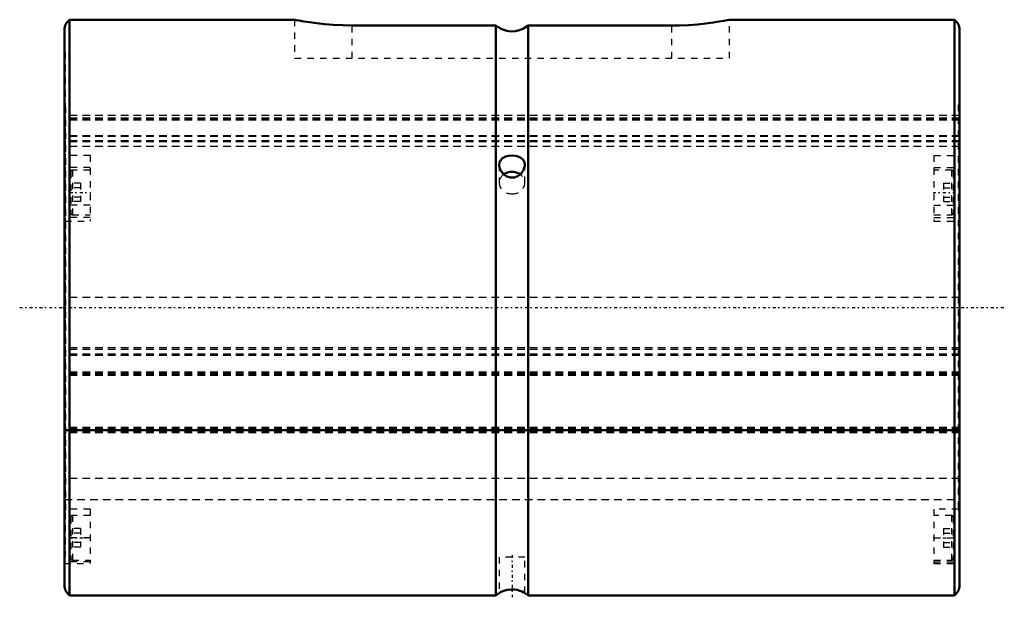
# Model space of a CAD drawing. Header units: millimetres. Extents: x -7 to 147, y -45 to 45.
import ezdxf

# ---------------------------------------------------------------- set-up
doc = ezdxf.new("R2010")
doc.units = ezdxf.units.MM
doc.linetypes.add('Center', pattern=[1.5, 0.45, -0.5, 0.05, -0.5])
doc.linetypes.add('Dashed', pattern=[2, 1, -1])
for name, color, linetype, lineweight in [('2d ConnectionPoints', 7, 'Continuous', 50), ('AM_0', 7, 'Continuous', 50), ('AM_7', 7, 'Center', 25), ('AM_9', 6, 'Dashed', 25)]:
    doc.layers.add(name, color=color, linetype=linetype, lineweight=lineweight)

# ---------------------------------------------------------------- blocks, each defined once
blk = doc.blocks.new('1_60L_cylinder_0_in_SLS60L1140_00__0')
at = {"layer": 'AM_0'}
for p, q in [((36.03, 45), (0.8, 45)), ((0.8, 45), (0.8, -45)), ((139.2, 45), (103.97, 45)), ((139.2, 45), (139.2, -45)), ((0, 43.4), (0, -43.4)), ((67.47, 44.09), (45, 44.09)), ((67.47, 44.09), (67.47, -45)), ((95, 44.09), (72.53, 44.09)), ((72.53, 44.09), (72.53, -45)), ((140, 43.4), (140, -43.4)), ((0.8, -45), (67.47, -45)), ((72.53, -45), (139.2, -45))]:
    blk.add_line(p, q, dxfattribs=at)
for points in [[(45, 44.09), (43.53, 44.12), (42.05, 44.19), (40.71, 44.3), (39.44, 44.44), (38.35, 44.59), (37.42, 44.74), (36.72, 44.86), (36.24, 44.95), (36.02, 45), (36, 45)], [(104, 45), (103.95, 44.99), (103.67, 44.94), (103.15, 44.84), (102.42, 44.71), (101.47, 44.56), (100.34, 44.41), (99.03, 44.27), (97.63, 44.17), (96.12, 44.1), (95, 44.09)], [(72.53, 44.09), (71.79, 43.6), (71.16, 43.35), (70.5, 43.2), (69.84, 43.17), (69.18, 43.26), (68.43, 43.5), (67.93, 43.76), (67.47, 44.09)], [(72, 22.32), (71.95, 22.67), (71.76, 23.07), (71.38, 23.41), (70.81, 23.66), (70.48, 23.72), (70.13, 23.76), (69.52, 23.72), (68.98, 23.59), (68.5, 23.33), (68.14, 22.91), (68.04, 22.65), (68, 22.36), (68, 22.32)], [(68, 22.32), (68.07, 21.83), (68.3, 21.31), (68.72, 20.81), (69.17, 20.5)], [(69.17, 20.5), (69.75, 20.31), (70.36, 20.33), (70.91, 20.54), (71.41, 20.93), (71.8, 21.5), (71.92, 21.82), (71.99, 22.15), (72, 22.32)], [(72, -44.63), (71.99, -44.63), (71.87, -44.55), (71.58, -44.41), (71.09, -44.22), (70.79, -44.14), (70.44, -44.08), (69.79, -44.06), (69.22, -44.14), (68.71, -44.29), (68.28, -44.47), (68.13, -44.56), (68.03, -44.61), (68, -44.63)]]:
    blk.add_lwpolyline(points, dxfattribs=at)
for centre, radius, start, end in [((2, 43.4), 2, 126.8699, 180), ((138, 43.4), 2, 0, 53.1301), ((2, -43.4), 2, 180, 233.1301), ((70, -48.1), 4, 119.559, 129.2348), ((70, -48.1), 4, 50.7652, 60.3328), ((138, -43.4), 2, 306.8699, 360)]:
    blk.add_arc(centre, radius, start, end, dxfattribs=at)
blk.add_ellipse((70, 19.5), major_axis=(2, 0), ratio=0.866025, start_param=0.880212, end_param=2.273506, dxfattribs=at)
at = {"layer": 'AM_7'}
for p, q in [((0.85, 18), (4.15, 18)), ((135.85, 18), (139.15, 18)), ((-7, 0), (147, 0)), ((0.85, -36), (4.15, -36)), ((135.85, -36), (139.15, -36)), ((70, -38.7), (70, -45.3))]:
    blk.add_line(p, q, dxfattribs=at)
at = {"layer": 'AM_9'}
for p, q in [((36, 45), (36, 39)), ((104, 39), (104, 45)), ((45, 39), (45, 44.09)), ((95, 39), (95, 44.09)), ((0.1, 40), (0, 40)), ((0.1, 40), (0.1, 16.92)), ((36, 39), (104, 39)), ((140, 40), (139.9, 40)), ((139.9, 40), (139.9, 16.92)), ((0.2, 31.7), (0.1, 31.7)), ((0.2, 31.13), (0.1, 31.13)), ((0.2, -31.68), (0.2, 31.7)), ((139.9, 31.7), (139.8, 31.7)), ((139.8, 31.7), (139.8, -31.68)), ((139.8, 31.13), (139.9, 31.13)), ((139.8, 30), (0.2, 30)), ((139.8, 29.61), (0.2, 29.61)), ((139.8, 29.58), (0.2, 29.58)), ((139.8, 29.33), (0.2, 29.33)), ((139.8, 29.3), (0.2, 29.3)), ((0.2, 27.55), (0.1, 27.55)), ((0.2, 26.82), (0.1, 26.82)), ((139.8, 26.87), (0.2, 26.87)), ((139.8, 26.83), (0.2, 26.83)), ((139.8, 26.78), (0.2, 26.78)), ((139.8, 26.72), (0.2, 26.72)), ((139.8, 27.55), (139.9, 27.55)), ((139.8, 26.82), (139.9, 26.82)), ((139.8, 26.04), (0.2, 26.04)), ((139.8, 25.92), (0.2, 25.92)), ((139.8, 25.16), (0.2, 25.16)), ((4, 23.77), (0.1, 23.77)), ((4, 23.77), (4, 13.5)), ((136, 23.77), (136, 13.5)), ((136, 23.77), (139.9, 23.77)), ((4, 21.9), (0.1, 21.9)), ((68, 22.31), (68, 19.5)), ((72, 19.5), (72, 22.31)), ((136, 21.9), (139.9, 21.9)), ((1, 21.25), (1, 14.75)), ((4, 21.5), (1.25, 21.5)), ((1.25, 21.5), (1.25, 14.5)), ((138.75, 21.5), (136, 21.5)), ((138.75, 21.5), (138.75, 14.5)), ((139, 21.25), (139, 14.75)), ((2.5, 19.44), (1, 19.44)), ((2.5, 18.72), (1, 18.72)), ((2.5, 19.44), (2.5, 16.56)), ((137.5, 19.44), (139, 19.44)), ((137.5, 19.44), (137.5, 16.56)), ((137.5, 18.72), (139, 18.72)), ((2.5, 17.28), (1, 17.28)), ((137.5, 17.28), (139, 17.28)), ((0.1, 16.92), (0.2, 16.92)), ((0.1, 15.98), (0.1, -39.75)), ((4, 15.98), (0.1, 15.98)), ((2.5, 16.56), (1, 16.56)), ((136, 15.98), (139.9, 15.98)), ((137.5, 16.56), (139, 16.56)), ((139.8, 16.92), (139.9, 16.92)), ((139.9, 15.98), (139.9, -39.75)), ((0.2, 14.76), (0.1, 14.76)), ((4, 14.1), (0.1, 14.1)), ((1.25, 14.5), (4, 14.5)), ((136, 14.5), (138.75, 14.5)), ((136, 14.1), (139.9, 14.1)), ((139.8, 14.76), (139.9, 14.76)), ((0.1, 13.5), (4, 13.5)), ((136, 13.5), (139.9, 13.5)), ((139.8, 1.57), (0.2, 1.57)), ((0.2, 1.23), (0.1, 1.23)), ((139.8, 1.23), (139.9, 1.23)), ((0.2, -6.44), (0.1, -6.44)), ((139.8, -6.31), (0.2, -6.31)), ((139.8, -6.56), (0.2, -6.56)), ((139.8, -7.31), (0.2, -7.31)), ((139.8, -7.37), (0.2, -7.37)), ((139.8, -7.48), (0.2, -7.48)), ((139.8, -7.52), (0.2, -7.52)), ((139.8, -6.44), (139.9, -6.44)), ((0.2, -10.39), (0.1, -10.39)), ((139.8, -10.09), (0.2, -10.09)), ((139.8, -10.28), (0.2, -10.28)), ((139.8, -10.44), (0.2, -10.44)), ((139.8, -10.64), (0.2, -10.64)), ((139.8, -10.39), (139.9, -10.39)), ((139.8, -18.75), (0.2, -18.75)), ((139.8, -18.89), (0.2, -18.89)), ((139.8, -18.98), (0.2, -18.98)), ((139.8, -19.05), (0.2, -19.05)), ((0.2, -19.09), (139.8, -19.09)), ((139.8, -19.13), (0.2, -19.13)), ((139.8, -19.21), (0.2, -19.21)), ((0.2, -19.24), (139.8, -19.24)), ((139.8, -19.35), (0.2, -19.35)), ((139.8, -19.36), (0.2, -19.36)), ((139.8, -19.4), (0.2, -19.4)), ((139.8, -19.41), (0.2, -19.41)), ((139.8, -19.48), (0.2, -19.48)), ((139.8, -19.61), (0.2, -19.61)), ((0.2, -20.74), (0.1, -20.74)), ((0.2, -21.12), (0.1, -21.12)), ((139.8, -20.74), (139.9, -20.74)), ((139.8, -21.12), (139.9, -21.12)), ((139.8, -26.73), (0.2, -26.73)), ((0.2, -28.05), (0.1, -28.05)), ((139.8, -28.05), (139.9, -28.05)), ((0.2, -30), (139.8, -30)), ((0.2, -31.68), (0.1, -31.68)), ((4, -31.5), (0.2, -31.5)), ((4, -31.5), (4, -40)), ((139.8, -31.5), (136, -31.5)), ((136, -31.5), (136, -40)), ((139.8, -31.68), (139.9, -31.68)), ((1, -32.75), (1, -39.25)), ((4, -32.5), (1.25, -32.5)), ((1.25, -32.5), (1.25, -39.5)), ((138.75, -32.5), (136, -32.5)), ((138.75, -32.5), (138.75, -39.5)), ((139, -32.75), (139, -39.25)), ((2.5, -34.56), (1, -34.56)), ((2.5, -35.28), (1, -35.28)), ((2.5, -34.56), (2.5, -37.44)), ((137.5, -34.56), (139, -34.56)), ((137.5, -34.56), (137.5, -37.44)), ((137.5, -35.28), (139, -35.28)), ((4, -36), (0.1, -36)), ((2.5, -36.72), (1, -36.72)), ((136, -36), (139.9, -36)), ((137.5, -36.72), (139, -36.72)), ((2.5, -37.44), (1, -37.44)), ((137.5, -37.44), (139, -37.44)), ((0, -40), (4, -40)), ((4, -39.75), (0.1, -39.75)), ((1.25, -39.5), (4, -39.5)), ((68, -39), (68, -44.62)), ((72, -39), (68, -39)), ((72, -44.62), (72, -39)), ((136, -39.5), (138.75, -39.5)), ((136, -39.75), (139.9, -39.75)), ((136, -40), (140, -40))]:
    blk.add_line(p, q, dxfattribs=at)
for centre, start, end in [((1.25, 21.25), 90, 180), ((138.75, 21.25), 360, 90), ((1.25, 14.75), 180, 270), ((138.75, 14.75), 270, 0), ((1.25, -32.75), 90, 180), ((138.75, -32.75), 360, 90), ((1.25, -39.25), 180, 270), ((138.75, -39.25), 270, 0)]:
    blk.add_arc(centre, 0.25, start, end, dxfattribs=at)
for start_param, end_param in [(2.273506, 3.141593), (4.712389, 7.163397), (3.141593, 4.712389)]:
    blk.add_ellipse((70, 19.5), major_axis=(2, 0), ratio=0.866025, start_param=start_param, end_param=end_param, dxfattribs=at)
blk = doc.blocks.new('2_60_L140__0_in_SLS60L1140_00__0')
at = {"layer": 'AM_9'}
for p, q in [((140, 30), (0, 30)), ((140, 29.61), (0, 29.61)), ((140, 29.58), (0, 29.58)), ((140, 29.33), (0, 29.33)), ((140, 29.3), (0, 29.3)), ((140, 26.87), (0, 26.87)), ((140, 26.83), (0, 26.83)), ((140, 26.78), (0, 26.78)), ((140, 26.72), (0, 26.72)), ((140, 26.04), (0, 26.04)), ((140, 25.92), (0, 25.92)), ((140, 25.16), (0, 25.16)), ((140, 1.57), (0, 1.57)), ((140, -6.31), (0, -6.31)), ((140, -6.56), (0, -6.56)), ((140, -7.31), (0, -7.31)), ((140, -7.37), (0, -7.37)), ((140, -7.48), (0, -7.48)), ((140, -7.52), (0, -7.52)), ((140, -10.09), (0, -10.09)), ((140, -10.28), (0, -10.28)), ((140, -10.44), (0, -10.44)), ((140, -10.64), (0, -10.64)), ((140, -18.75), (0, -18.75)), ((140, -18.89), (0, -18.89)), ((140, -18.98), (0, -18.98)), ((140, -19.05), (0, -19.05)), ((0, -19.09), (140, -19.09)), ((140, -19.13), (0, -19.13)), ((140, -19.21), (0, -19.21)), ((0, -19.24), (140, -19.24)), ((140, -19.35), (0, -19.35)), ((140, -19.36), (0, -19.36)), ((140, -19.4), (0, -19.4)), ((140, -19.41), (0, -19.41)), ((140, -19.48), (0, -19.48)), ((140, -19.61), (0, -19.61)), ((140, -26.73), (0, -26.73)), ((0, -30), (140, -30))]:
    blk.add_line(p, q, dxfattribs=at)

msp = doc.modelspace()

# ---------------------------------------------------------------- linework, layer by layer
at = {"layer": '2d ConnectionPoints'}
msp.add_point((0, 0), dxfattribs=at)

# ---------------------------------------------------------------- block references
for name in ['1_60L_cylinder_0_in_SLS60L1140_00__0', '2_60_L140__0_in_SLS60L1140_00__0']:
    msp.add_blockref(name, (0, 0))

doc.saveas('drawing.dxf')
